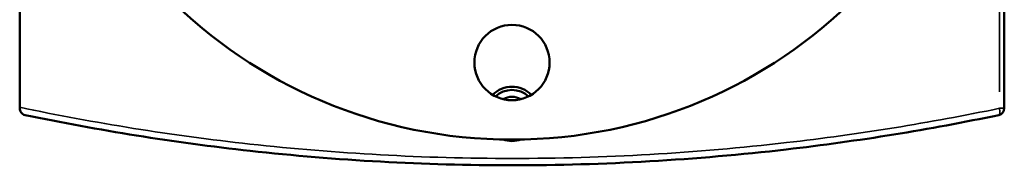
# Model space of a CAD drawing. Header units: millimetres. Extents: x -519 to 1054, y -260 to 828.
# Tile 7 of 10: x 305 to 593, y 509 to 551. Entities that reach past the tile are written whole.
import ezdxf

# ---------------------------------------------------------------- set-up
doc = ezdxf.new("R2010")
doc.units = ezdxf.units.MM
for name, color, linetype, lineweight in [('Dimension (ANSI)', 7, 'Continuous', 25), ('Visible (ANSI)', 7, 'Continuous', 50), ('Visible Narrow (ANSI)', 7, 'Continuous', 35)]:
    doc.layers.add(name, color=color, linetype=linetype, lineweight=lineweight)
doc.styles.add('Note Text (ANSI)', font='tahoma.ttf')
doc.dimstyles.new('Default - mm (ANSI)', dxfattribs={"dimtxt": 2.4, "dimasz": 2.5, "dimexe": 3.175, "dimexo": 1.6002, "dimgap": 0.8, "dimtad": 0, "dimtoh": 1, "dimdec": 0, "dimrnd": 1e-08, "dimzin": 4, "dimdsep": 46, "dimtxsty": 'Note Text (ANSI)', "dimcen": 0.09, "dimdle": 10, "dimclrd": 256, "dimclre": 256, "dimclrt": 5, "dimadec": 1, "dimazin": 1, "dimtfac": 1.27, "dimtofl": 0, "dimtmove": 0, "dimatfit": 3, "dimfxl": 1, "dimtolj": 1, "dimtzin": 4, "dimlwd": -1, "dimlwe": -1, "dimarcsym": 0})

# ---------------------------------------------------------------- blocks, each defined once
blk = doc.blocks.new('*D8')
at = {"layer": 'Defpoints', "color": 0, "transparency": 16777216}
for p in [(369.45, 776.95), (528.51, 540.47)]:
    blk.add_point(p, dxfattribs=at)
at = {"layer": 'Dimension (ANSI)', "transparency": 16777216}
for p, q in [((332.53, 827.1), (335.72, 827.1)), ((335.72, 827.1), (368.06, 779.03)), ((448.89, 658.71), (449.07, 658.71)), ((448.98, 658.62), (448.98, 658.8))]:
    blk.add_line(p, q, dxfattribs=at)
blk.add_solid([(368.4, 779.26), (367.71, 778.8), (369.45, 776.95)], dxfattribs=at)
at = {"layer": 'Dimension (ANSI)', "color": 5, "transparency": 16777216, "insert": (324.02, 828.39), "char_height": 2.4, "attachment_point": 1, "style": 'Note Text (ANSI)'}
blk.add_mtext('\\A1;∅285', dxfattribs=at)

msp = doc.modelspace()

# ---------------------------------------------------------------- linework, layer by layer
at = {"layer": 'Visible (ANSI)'}
for p, q in [((304.98, 525.64), (304.98, 791.79)), ((592.98, 525.34), (592.98, 621.21)), ((304.98, 525.64), (304.98, 525.34))]:
    msp.add_line(p, q, dxfattribs=at)
for centre, radius in [((448.98, 658.71), 142.5), ((448.98, 538.71), 11)]:
    msp.add_circle(centre, radius, dxfattribs=at)
for centre, radius, start, end in [((448.98, 523.71), 7, 46.7668, 133.2332), ((448.98, 523.71), 5, 59.3166, 120.6834), ((590.98, 525.34), 2, 281.7603, 0)]:
    msp.add_arc(centre, radius, start, end, dxfattribs=at)
for points, knots in [([(443.33, 529.28), (443.34, 529.29), (443.36, 529.31), (444.08, 530.02), (444.97, 530.63), (446.92, 531.44), (447.99, 531.64), (449.98, 531.64), (451.04, 531.44), (452.99, 530.63), (453.89, 530.02), (454.6, 529.31), (454.62, 529.29), (454.63, 529.28)], [2.98108, 2.98108, 2.98108, 2.98108, 2.987242, 2.987242, 3.285939, 3.285939, 3.584635, 3.584635, 3.883332, 3.883332, 4.182029, 4.182029, 4.18819, 4.18819, 4.18819, 4.18819]), ([(306.57, 523.38), (306.57, 523.38), (306.57, 523.38), (306.34, 523.43), (306.13, 523.51), (305.74, 523.75), (305.57, 523.91), (305.28, 524.27), (305.16, 524.48), (305.02, 524.91), (304.98, 525.12), (304.98, 525.34)], [-0.3129335, -0.3129335, -0.3129335, -0.3129335, -0.3121448, -0.3121448, -0.2270381, -0.2270381, -0.1452548, -0.1452548, -0.0662872, -0.0662872, 0, 0, 0, 0]), ([(306.57, 523.38), (328.01, 518.92), (350.03, 515.39), (397.64, 510.14), (423.31, 508.71), (448.98, 508.71), (475.89, 508.71), (502.8, 510.28), (550.33, 515.78), (571.12, 519.16), (591.39, 523.38)], [0.873674, 0.873674, 0.873674, 0.873674, 7.679227, 7.679227, 15.358454, 15.358454, 15.358454, 23.408441, 23.408441, 29.842918, 29.842918, 29.842918, 29.842918]), ([(451.62, 516.24), (450.76, 515.94), (449.84, 515.79), (448.12, 515.79), (447.21, 515.94), (446.34, 516.24)], [0.9360128, 0.9360128, 0.9360128, 0.9360128, 1.1948784, 1.1948784, 1.453744, 1.453744, 1.453744, 1.453744])]:
    msp.add_open_spline(points, degree=3, knots=knots, dxfattribs=at)
at = {"layer": 'Visible Narrow (ANSI)'}
for p, q in [((591.54, 616.42), (591.54, 530.13)), ((591.66, 525.34), (592.98, 525.34))]:
    msp.add_line(p, q, dxfattribs=at)
msp.add_ellipse((590.98, 525.34), major_axis=(0.41, -1.96), ratio=0.271425, start_param=0.075717, end_param=1.438631, dxfattribs=at)
msp.add_open_spline([(591.54, 525.34), (571.25, 521.13), (550.44, 517.76), (502.86, 512.28), (475.92, 510.71), (448.98, 510.71), (423.28, 510.71), (397.59, 512.14), (349.42, 517.43), (326.9, 521.05), (304.98, 525.64)], degree=3, knots=[-29.842918, -29.842918, -29.842918, -29.842918, -23.408441, -23.408441, -15.358454, -15.358454, -15.358454, -7.679227, -7.679227, -0.720663, -0.720663, -0.720663, -0.720663], dxfattribs=at)

# ---------------------------------------------------------------- dimensions: what is measured, and where the dimension line sits
at = {"layer": 'Dimension (ANSI)'}
dim = msp.add_diameter_dim_2p(p1=(528.51, 540.47), p2=(369.45, 776.95), dimstyle='Default - mm (ANSI)', override={"dimgap": 0.8, "dimtih": 1, "dimdec": 0, "dimlfac": 1, "dimtol": 0, "dimlim": 0, "dimtp": 0, "dimtm": 0, "dimtdec": 2}, dxfattribs=at)
dim.commit()
dim.dimension.update_dxf_attribs({"geometry": '*D8', "text_midpoint": (327.88, 827.1), "dimtype": 163})

doc.saveas('drawing.dxf')
